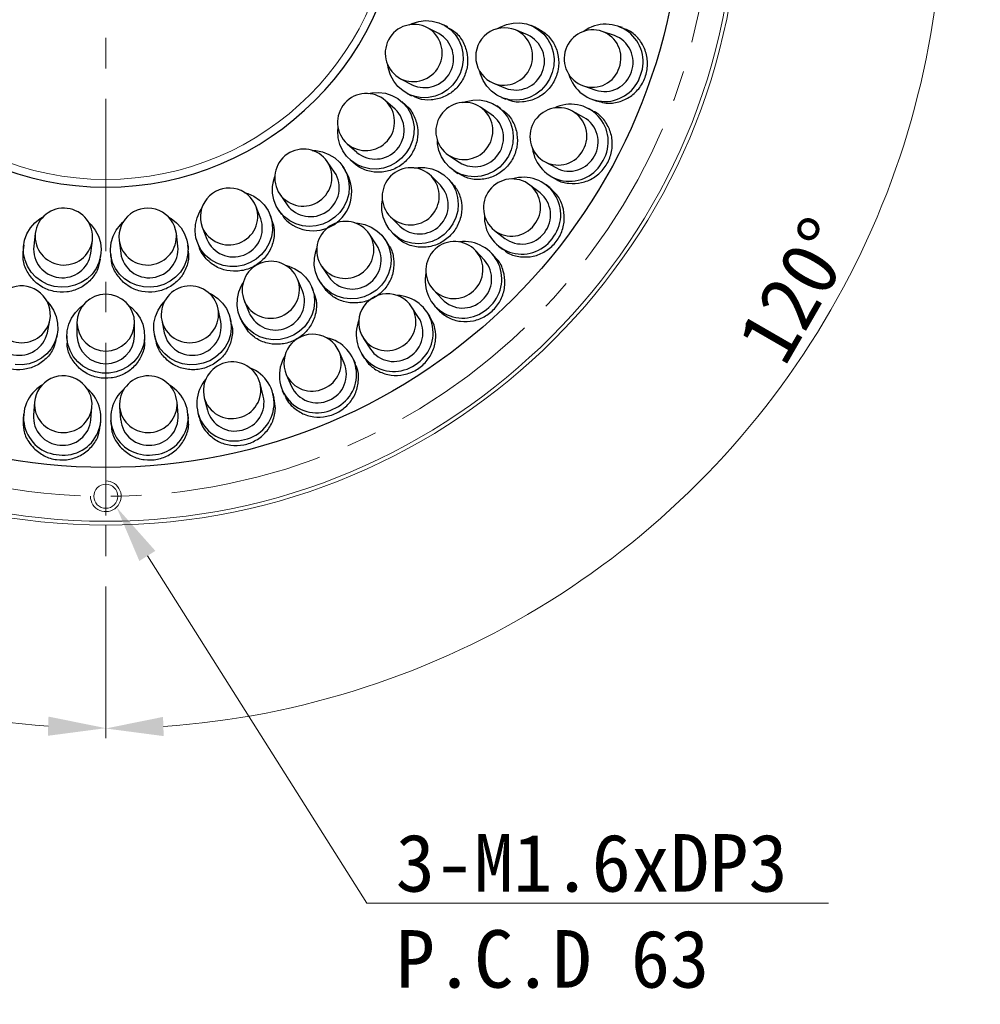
# Model space of a CAD drawing. Header units: millimetres. Extents: x -201 to 202, y 143 to 428.
# Tile 5 of 11: x 101 to 151, y 273 to 324. Entities that reach past the tile are written whole.
import ezdxf
from ezdxf import colors
from ezdxf.entities.mleader import LeaderData, LeaderLine
from ezdxf.math import Vec2, Vec3

# ---------------------------------------------------------------- set-up
doc = ezdxf.new("R2010")
doc.units = ezdxf.units.MM
doc.header["$LTSCALE"] = 0.25
doc.linetypes.add('CENTER', pattern=[50.8, 31.75, -6.35, 6.35, -6.35])
for name, color, linetype, lineweight in [('BASE', 7, 'Continuous', 20), ('CENTER', 1, 'CENTER', 9), ('COVER', 7, 'Continuous', 20), ('DIMENSION', 6, 'Continuous', 9)]:
    doc.layers.add(name, color=color, linetype=linetype, lineweight=lineweight)
doc.layers.add('PCB ASSY', color=7, linetype='Continuous')
doc.styles.add('(TNK)aSS', font='txt', dxfattribs={"width": 0.75, "oblique": 15, "height": 3.5})
doc.styles.add('VS Standard', font='msgothic.ttc', dxfattribs={"height": 3})
doc.dimstyles.new('TMIZO', dxfattribs={"dimscale": 0, "dimtxt": 3.5, "dimasz": 3, "dimexe": 0.5, "dimexo": 0.8, "dimgap": 0.5, "dimtad": 3, "dimtoh": 1, "dimdec": 1, "dimrnd": 0.005, "dimdsep": 46, "dimtxsty": '(TNK)aSS', "dimcen": 0, "dimclrd": 5, "dimclre": 5, "dimclrt": 5, "dimaunit": 1, "dimadec": 0, "dimazin": 2, "dimtfac": 1, "dimtdec": 1, "dimtmove": 0, "dimatfit": 3, "dimfxl": 1, "dimtzin": 0, "dimlwd": -1, "dimlwe": -1, "dimarcsym": 0})

# ---------------------------------------------------------------- blocks, each defined once
blk = doc.blocks.new('*D271')
at = {"layer": 'Defpoints', "color": 0}
for p in [(105.482, 368.994), (77.337, 347.244), (79.069, 346.244), (62.568, 323.427), (105.482, 292.994)]:
    blk.add_point(p, dxfattribs=at)
at = {"layer": 'DIMENSION', "color": 0}
for p, q in [((76.644, 347.644), (67.311, 353.032)), ((105.482, 292.194), (105.482, 286.917))]:
    blk.add_line(p, q, dxfattribs=at)
blk.add_arc((105.482, 330.994), 43.577, 153.9453, 266.0547, dxfattribs=at)
for points in [[(66.776, 349.899), (65.893, 350.369), (67.744, 352.782)], [(102.467, 287.02), (102.501, 288.02), (105.482, 287.417)]]:
    blk.add_solid(points, dxfattribs=at)
at = {"layer": 'DIMENSION', "color": 0, "insert": (69.522, 310.232), "char_height": 3, "attachment_point": 5, "rotation": 300, "style": 'VS Standard'}
blk.add_mtext('120%%d', dxfattribs=at)
blk = doc.blocks.new('*D272')
at = {"layer": 'Defpoints', "color": 0}
for p in [(105.482, 368.994), (133.628, 347.244), (131.896, 346.244), (133.504, 297.599), (105.482, 292.994)]:
    blk.add_point(p, dxfattribs=at)
at = {"layer": 'DIMENSION', "color": 0}
for p, q in [((134.321, 347.644), (143.669, 353.041)), ((105.482, 292.194), (105.482, 286.9))]:
    blk.add_line(p, q, dxfattribs=at)
blk.add_arc((105.482, 330.994), 43.594, 273.9437, 26.0563, dxfattribs=at)
for points in [[(145.087, 350.377), (144.204, 349.907), (143.236, 352.791)], [(108.463, 288.003), (108.498, 287.003), (105.482, 287.4)]]:
    blk.add_solid(points, dxfattribs=at)
at = {"layer": 'DIMENSION', "color": 0, "insert": (141.458, 310.223), "char_height": 3, "attachment_point": 5, "rotation": 60, "style": 'VS Standard'}
blk.add_mtext('120%%d', dxfattribs=at)

msp = doc.modelspace()

# ---------------------------------------------------------------- linework, layer by layer
at = {"layer": 'BASE'}
for centre, radius in [((105.482, 330.994), 33), ((105.482, 330.994), 32.8), ((105.482, 330.994), 30), ((105.482, 299.494), 0.625)]:
    msp.add_circle(centre, radius, dxfattribs=at)
msp.add_arc((105.482, 299.494), 0.8, 179.2724, 90, dxfattribs=at)
at = {"layer": 'CENTER'}
for p, q in [((105.482, 370.994), (105.482, 290.994)), ((105.482, 298.494), (105.482, 300.494))]:
    msp.add_line(p, q, dxfattribs=at)
msp.add_circle((105.482, 330.994), 31.5, dxfattribs=at)
at = {"layer": 'COVER'}
for radius in [33, 15]:
    msp.add_circle((105.482, 330.994), radius, dxfattribs=at)
at = {"layer": 'PCB ASSY'}
for p, q in [((122.821, 323.588), (122.23, 323.898)), ((123.288, 323.935), (123.065, 324.052)), ((127.436, 323.524), (126.819, 323.779)), ((127.871, 323.912), (127.637, 324.009)), ((131.968, 323.487), (131.336, 323.704)), ((132.379, 323.901), (132.138, 323.984)), ((120.836, 321.242), (121.427, 320.931)), ((125.671, 321.008), (126.288, 320.752)), ((130.362, 320.866), (130.994, 320.65)), ((120.545, 319.653), (120.045, 320.096)), ((121.082, 319.879), (120.893, 320.046)), ((121.183, 320.466), (121.406, 320.349)), ((126.087, 320.267), (126.321, 320.17)), ((130.823, 320.153), (131.064, 320.071)), ((125.557, 319.384), (125.002, 319.755)), ((126.059, 319.68), (125.849, 319.821)), ((130.371, 319.23), (129.784, 319.548)), ((130.844, 319.571), (130.621, 319.692)), ((118.056, 317.851), (118.556, 317.408)), ((117.393, 316.378), (117.014, 316.928)), ((118.207, 317.015), (118.396, 316.848)), ((123.335, 317.261), (123.89, 316.89)), ((117.969, 316.469), (117.825, 316.676)), ((123.599, 316.453), (123.809, 316.313)), ((128.356, 316.909), (128.943, 316.592)), ((122.906, 315.691), (122.434, 316.163)), ((123.457, 315.883), (123.278, 316.062)), ((128.693, 316.13), (128.917, 316.009)), ((128.096, 315.294), (127.569, 315.704)), ((128.618, 315.552), (128.418, 315.708)), ((114.545, 315.224), (114.924, 314.674)), ((113.55, 313.952), (113.313, 314.577)), ((114.492, 314.376), (114.635, 314.169)), ((114.13, 313.903), (114.04, 314.139)), ((114.779, 313.986), (114.658, 314.182)), ((120.313, 314.042), (120.785, 313.57)), ((110.508, 313.513), (110.745, 312.889)), ((125.726, 313.337), (126.253, 312.927)), ((101.808, 313.18), (101.728, 312.517)), ((104.706, 312.155), (104.787, 312.818)), ((106.178, 312.818), (106.259, 312.155)), ((109.237, 312.517), (109.156, 313.18)), ((119.586, 312.586), (119.215, 313.141)), ((120.163, 312.667), (120.023, 312.877)), ((120.414, 313.198), (120.593, 313.02)), ((101.207, 312.58), (101.176, 312.33)), ((109.788, 312.33), (109.758, 312.58)), ((110.254, 312.702), (110.343, 312.467)), ((125.93, 312.512), (126.131, 312.356)), ((105.197, 311.842), (105.227, 312.092)), ((105.738, 312.092), (105.768, 311.842)), ((125.203, 311.786), (124.751, 312.277)), ((125.761, 311.955), (125.589, 312.142)), ((116.721, 311.474), (117.092, 310.919)), ((115.724, 310.188), (115.468, 310.805)), ((116.306, 310.155), (116.209, 310.389)), ((116.655, 310.627), (116.796, 310.417)), ((116.956, 310.21), (116.819, 310.431)), ((122.544, 310.246), (122.996, 309.754)), ((111.468, 308.59), (111.338, 309.245)), ((112.697, 309.657), (112.952, 309.04)), ((121.773, 308.802), (121.407, 309.361)), ((122.61, 309.399), (122.782, 309.212)), ((112.467, 308.839), (112.564, 308.605)), ((122.351, 308.877), (122.212, 309.089)), ((102.439, 308.004), (102.569, 308.659)), ((103.982, 308.52), (103.982, 307.852)), ((106.982, 307.852), (106.982, 308.52)), ((108.396, 308.659), (108.526, 308.004)), ((112.032, 308.444), (111.983, 308.692)), ((112.908, 308.061), (112.566, 308.607)), ((102.905, 307.654), (102.954, 307.902)), ((103.457, 307.852), (103.457, 307.599)), ((107.507, 307.599), (107.507, 307.852)), ((108.011, 307.902), (108.06, 307.654)), ((118.896, 307.72), (119.261, 307.161)), ((117.898, 306.424), (117.63, 307.035)), ((118.822, 306.874), (118.96, 306.662)), ((118.481, 306.402), (118.379, 306.634)), ((114.882, 305.83), (115.15, 305.218)), ((113.684, 304.715), (113.52, 305.362)), ((110.612, 304.626), (110.776, 303.979)), ((114.256, 304.598), (114.193, 304.844)), ((114.67, 305.008), (114.772, 304.775)), ((101.773, 304.389), (101.718, 303.724)), ((104.707, 303.476), (104.763, 304.141)), ((106.202, 304.141), (106.257, 303.476)), ((109.247, 303.724), (109.192, 304.389)), ((101.194, 303.767), (101.173, 303.514)), ((109.791, 303.514), (109.77, 303.767)), ((110.267, 303.85), (110.33, 303.604)), ((105.21, 303.179), (105.231, 303.432)), ((105.734, 303.432), (105.755, 303.179))]:
    msp.add_line(p, q, dxfattribs=at)
at = {"layer": 'PCB ASSY', "flags": 128}
for points in [[(121.273, 324.047), (121.439, 324.124), (121.78, 324.228), (122.132, 324.269), (122.484, 324.246), (122.824, 324.158), (123.142, 324.01), (123.427, 323.805), (123.67, 323.551), (123.864, 323.255), (124.001, 322.927), (124.078, 322.578), (124.093, 322.218), (124.044, 321.86), (123.933, 321.515), (123.765, 321.193), (123.543, 320.906), (123.276, 320.662), (122.972, 320.47), (122.641, 320.335), (122.293, 320.262), (121.939, 320.253), (121.592, 320.309), (121.262, 320.427), (120.959, 320.605), (120.694, 320.835), (120.475, 321.111), (120.309, 321.424), (120.201, 321.764), (120.169, 321.945)], [(125.852, 323.841), (126.011, 323.933), (126.341, 324.067), (126.688, 324.14), (127.041, 324.149), (127.387, 324.092), (127.717, 323.973), (128.02, 323.795), (128.285, 323.564), (128.504, 323.287), (128.671, 322.973), (128.78, 322.632), (128.826, 322.275), (128.81, 321.914), (128.731, 321.56), (128.592, 321.225), (128.398, 320.919), (128.154, 320.652), (127.869, 320.433), (127.551, 320.268), (127.211, 320.164), (126.86, 320.123), (126.509, 320.147), (126.169, 320.235), (125.852, 320.384), (125.567, 320.59), (125.323, 320.845), (125.129, 321.142), (124.991, 321.471), (124.944, 321.647)], [(119.151, 320.47), (119.331, 320.505), (119.687, 320.524), (120.039, 320.48), (120.375, 320.373), (120.684, 320.207), (120.957, 319.987), (121.185, 319.72), (121.36, 319.415), (121.478, 319.081), (121.533, 318.73), (121.524, 318.372), (121.452, 318.02), (121.319, 317.683), (121.129, 317.375), (120.888, 317.103), (120.604, 316.877), (120.287, 316.704), (119.945, 316.59), (119.592, 316.539), (119.236, 316.551), (118.891, 316.627), (118.567, 316.764), (118.275, 316.958), (118.023, 317.203), (117.821, 317.49), (117.674, 317.81), (117.588, 318.154), (117.564, 318.51), (117.577, 318.693)], [(124.066, 320.005), (124.239, 320.063), (124.589, 320.131), (124.944, 320.135), (125.291, 320.074), (125.62, 319.951), (125.92, 319.77), (126.182, 319.537), (126.397, 319.258), (126.558, 318.944), (126.661, 318.603), (126.701, 318.248), (126.677, 317.889), (126.591, 317.537), (126.444, 317.206), (126.243, 316.904), (125.992, 316.642), (125.701, 316.427), (125.378, 316.268), (125.034, 316.169), (124.681, 316.133), (124.328, 316.162), (123.989, 316.254), (123.673, 316.406), (123.39, 316.614), (123.151, 316.872), (122.962, 317.169), (122.83, 317.498), (122.759, 317.848), (122.746, 318.03)], [(116.236, 317.505), (116.419, 317.495), (116.769, 317.429), (117.1, 317.302), (117.401, 317.118), (117.661, 316.882), (117.874, 316.603), (118.031, 316.289), (118.128, 315.951), (118.162, 315.599), (118.131, 315.245), (118.037, 314.9), (117.883, 314.575), (117.673, 314.28), (117.415, 314.026), (117.116, 313.82), (116.787, 313.668), (116.437, 313.577), (116.078, 313.548), (115.722, 313.582), (115.38, 313.679), (115.063, 313.836), (114.781, 314.046), (114.544, 314.305), (114.358, 314.602), (114.231, 314.929), (114.165, 315.276), (114.163, 315.63), (114.226, 315.981), (114.282, 316.156)], [(121.565, 316.59), (121.746, 316.614), (122.103, 316.612), (122.451, 316.547), (122.78, 316.42), (123.079, 316.235), (123.338, 315.999), (123.549, 315.719), (123.706, 315.403), (123.803, 315.063), (123.836, 314.71), (123.806, 314.353), (123.713, 314.006), (123.56, 313.678), (123.352, 313.381), (123.095, 313.124), (122.798, 312.916), (122.471, 312.763), (122.123, 312.67), (121.767, 312.64), (121.413, 312.673), (121.073, 312.77), (120.757, 312.927), (120.477, 313.138), (120.241, 313.397), (120.056, 313.696), (119.929, 314.025), (119.864, 314.373), (119.862, 314.73), (119.886, 314.911)], [(112.695, 315.323), (112.87, 315.27), (113.195, 315.122), (113.486, 314.919), (113.733, 314.669), (113.93, 314.378), (114.07, 314.056), (114.147, 313.714), (114.161, 313.362), (114.109, 313.012), (113.995, 312.676), (113.821, 312.363), (113.593, 312.084), (113.319, 311.849), (113.008, 311.663), (112.668, 311.535), (112.312, 311.466), (111.95, 311.461), (111.595, 311.519), (111.258, 311.638), (110.949, 311.814), (110.679, 312.041), (110.455, 312.313), (110.287, 312.621), (110.178, 312.954), (110.132, 313.303), (110.151, 313.655), (110.234, 313.999), (110.379, 314.325), (110.475, 314.481)], [(104.587, 313.766), (104.717, 313.638), (104.936, 313.356), (105.099, 313.041), (105.202, 312.704), (105.241, 312.355), (105.215, 312.005), (105.124, 311.666), (104.973, 311.349), (104.765, 311.063), (104.507, 310.818), (104.208, 310.622), (103.877, 310.481), (103.525, 310.399), (103.162, 310.38), (102.802, 310.424), (102.455, 310.529), (102.132, 310.693), (101.845, 310.909), (101.601, 311.171), (101.409, 311.47), (101.276, 311.797), (101.205, 312.142), (101.198, 312.493), (101.257, 312.839), (101.378, 313.168), (101.559, 313.471), (101.792, 313.738), (102.072, 313.959), (102.229, 314.052)], [(108.735, 314.052), (108.893, 313.959), (109.173, 313.738), (109.406, 313.471), (109.587, 313.168), (109.708, 312.839), (109.767, 312.493), (109.76, 312.142), (109.689, 311.797), (109.555, 311.47), (109.364, 311.171), (109.12, 310.909), (108.832, 310.693), (108.51, 310.529), (108.163, 310.424), (107.802, 310.38), (107.44, 310.399), (107.088, 310.481), (106.757, 310.622), (106.458, 310.818), (106.2, 311.063), (105.992, 311.349), (105.84, 311.666), (105.75, 312.005), (105.724, 312.355), (105.763, 312.704), (105.866, 313.041), (106.029, 313.356), (106.248, 313.638), (106.378, 313.766)], [(118.446, 313.73), (118.628, 313.717), (118.978, 313.646), (119.307, 313.514), (119.604, 313.325), (119.862, 313.086), (120.07, 312.803), (120.222, 312.487), (120.314, 312.148), (120.343, 311.795), (120.307, 311.442), (120.208, 311.098), (120.049, 310.775), (119.834, 310.484), (119.572, 310.234), (119.27, 310.032), (118.939, 309.885), (118.588, 309.799), (118.228, 309.775), (117.873, 309.815), (117.532, 309.918), (117.218, 310.079), (116.939, 310.294), (116.706, 310.556), (116.525, 310.856), (116.402, 311.185), (116.341, 311.532), (116.345, 311.887), (116.413, 312.237), (116.472, 312.41)], [(114.829, 311.532), (115.005, 311.485), (115.334, 311.347), (115.631, 311.153), (115.886, 310.909), (116.092, 310.624), (116.241, 310.307), (116.329, 309.967), (116.353, 309.616), (116.312, 309.265), (116.208, 308.925), (116.043, 308.608), (115.824, 308.322), (115.557, 308.078), (115.251, 307.884), (114.916, 307.745), (114.562, 307.666), (114.201, 307.65), (113.844, 307.697), (113.503, 307.805), (113.189, 307.972), (112.912, 308.191), (112.681, 308.456), (112.503, 308.759), (112.384, 309.089), (112.328, 309.435), (112.336, 309.788), (112.409, 310.135), (112.544, 310.465), (112.635, 310.624)], [(110.852, 310.083), (111.016, 310.002), (111.312, 309.802), (111.565, 309.554), (111.768, 309.266), (111.914, 308.946), (111.998, 308.606), (112.018, 308.255), (111.973, 307.906), (111.865, 307.57), (111.696, 307.257), (111.473, 306.977), (111.203, 306.74), (110.893, 306.553), (110.555, 306.422), (110.199, 306.351), (109.837, 306.343), (109.479, 306.397), (109.138, 306.513), (108.825, 306.686), (108.55, 306.911), (108.321, 307.18), (108.146, 307.485), (108.03, 307.816), (107.978, 308.163), (107.99, 308.514), (108.067, 308.858), (108.206, 309.184), (108.403, 309.482), (108.524, 309.62)], [(102.441, 309.62), (102.562, 309.482), (102.759, 309.184), (102.898, 308.858), (102.975, 308.514), (102.987, 308.163), (102.935, 307.816), (102.819, 307.485), (102.644, 307.18), (102.415, 306.911), (102.14, 306.686), (101.826, 306.513), (101.486, 306.397), (101.128, 306.343), (100.766, 306.351)], [(106.67, 309.437), (106.815, 309.325), (107.066, 309.072), (107.266, 308.779), (107.408, 308.457), (107.489, 308.115), (107.505, 307.765), (107.457, 307.417), (107.344, 307.084), (107.172, 306.775), (106.946, 306.501), (106.673, 306.27), (106.361, 306.09), (106.021, 305.967), (105.664, 305.904), (105.301, 305.904), (104.944, 305.967), (104.604, 306.09), (104.292, 306.27), (104.019, 306.501), (103.792, 306.775), (103.62, 307.084), (103.508, 307.417), (103.459, 307.765), (103.476, 308.115), (103.557, 308.457), (103.699, 308.779), (103.899, 309.072), (104.15, 309.325), (104.295, 309.437)]]:
    msp.add_lwpolyline(points, dxfattribs=at)
at = {"layer": 'PCB ASSY'}
msp.add_circle((105.482, 330.994), 30, dxfattribs=at)
for centre, radius, start, end in [((105.482, 330.994), 15.4, 0.001, 0), ((121.533, 322.57), 1.5, 62.3077, 242.3077), ((121.497, 322.589), 1.501, 243.8558, 60.7596), ((122.088, 322.278), 1.501, 243.8558, 60.7596), ((126.245, 322.393), 1.5, 67.5, 247.5), ((126.208, 322.409), 1.501, 249.0481, 65.9519), ((130.849, 322.285), 1.5, 71.0526, 251.0526), ((131.512, 322.13), 1.948, 339.038, 125.9942), ((130.835, 322.318), 1.473, 340.0075, 70.1118), ((126.825, 322.153), 1.501, 249.0481, 65.9519), ((131.467, 322.102), 1.473, 340.0075, 70.1118), ((130.818, 322.268), 1.473, 251.9935, 342.0977), ((131.449, 322.051), 1.473, 251.9935, 342.0977), ((131.468, 322.006), 1.949, 196.2581, 342.9202), ((119.05, 318.973), 1.5, 48.4615, 228.4615), ((119.02, 319), 1.501, 230.0097, 46.9134), ((124.168, 318.508), 1.5, 56.25, 236.25), ((119.52, 318.557), 1.501, 230.0097, 46.9134), ((124.135, 318.531), 1.501, 237.7981, 54.7019), ((129.07, 318.229), 1.5, 61.5789, 241.5789), ((129.698, 317.967), 1.948, 329.5643, 116.5205), ((129.061, 318.264), 1.473, 330.5339, 60.6381), ((124.69, 318.16), 1.501, 237.7981, 54.7019), ((129.649, 317.946), 1.473, 330.5339, 60.6381), ((115.78, 316.076), 1.5, 34.6154, 214.6154), ((129.634, 317.851), 1.949, 186.7845, 333.4465), ((129.036, 318.217), 1.473, 242.5198, 332.624), ((115.757, 316.109), 1.501, 216.1635, 33.0673), ((129.623, 317.899), 1.473, 242.5198, 332.624), ((116.272, 315.337), 2.014, 222.1341, 33.6708), ((121.374, 315.103), 1.5, 45, 225), ((116.136, 315.559), 1.501, 216.1635, 33.0673), ((121.345, 315.131), 1.501, 226.5481, 43.4519), ((126.647, 314.52), 1.5, 52.1053, 232.1053), ((127.224, 314.158), 1.948, 320.0906, 107.0468), ((111.91, 314.045), 1.5, 20.7692, 200.7692), ((121.817, 314.659), 1.501, 226.5481, 43.4519), ((126.645, 314.556), 1.473, 321.0602, 51.1644), ((127.172, 314.146), 1.473, 321.0602, 51.1644), ((103.297, 312.999), 1.5, 353.0769, 173.0769), ((107.667, 312.999), 1.5, 6.9231, 186.9231), ((111.896, 314.083), 1.501, 202.3174, 19.2211), ((112.133, 313.458), 1.501, 202.3174, 19.2211), ((127.141, 314.055), 1.949, 177.3108, 323.9728), ((117.968, 312.308), 1.5, 33.75, 213.75), ((126.612, 314.514), 1.473, 233.0461, 323.1504), ((103.302, 313.039), 1.501, 174.6251, 351.5288), ((107.662, 313.039), 1.501, 188.4712, 5.3749), ((117.945, 312.341), 1.501, 215.2981, 32.2019), ((127.139, 314.104), 1.473, 233.0461, 323.1504), ((103.222, 312.376), 1.501, 174.6251, 351.5288), ((107.743, 312.376), 1.501, 188.4712, 5.3749), ((118.316, 311.786), 1.501, 215.2981, 32.2019), ((123.647, 311.261), 1.5, 42.6316, 222.6316), ((124.156, 310.809), 1.948, 310.6169, 97.5732), ((123.651, 311.297), 1.473, 311.5865, 41.6907), ((124.103, 310.806), 1.473, 311.5865, 41.6907), ((114.083, 310.231), 1.5, 22.5, 202.5), ((114.067, 310.268), 1.501, 204.0481, 20.9519), ((124.058, 310.721), 1.949, 167.8371, 314.4992), ((101.098, 308.952), 1.5, 348.75, 168.75), ((109.867, 308.952), 1.5, 11.25, 191.25), ((123.611, 311.261), 1.473, 223.5724, 313.6767), ((105.482, 308.52), 1.5, 0, 180), ((114.323, 309.651), 1.501, 204.0481, 20.9519), ((120.152, 308.541), 1.5, 33.1579, 213.1579), ((120.579, 308.011), 1.948, 301.1432, 88.0995), ((124.063, 310.77), 1.473, 223.5724, 313.6767), ((101.106, 308.992), 1.501, 170.2981, 347.2019), ((109.859, 308.992), 1.501, 192.7981, 9.7019), ((120.161, 308.576), 1.473, 302.1128, 32.217), ((120.526, 308.017), 1.473, 302.1128, 32.217), ((100.976, 308.337), 1.501, 170.2981, 347.2019), ((105.482, 308.561), 1.501, 181.5481, 358.4519), ((109.989, 308.337), 1.501, 192.7981, 9.7019), ((120.468, 307.94), 1.949, 158.3634, 305.0255), ((105.482, 307.893), 1.501, 181.5481, 358.4519), ((116.256, 306.433), 1.5, 23.6842, 203.6842), ((116.591, 305.84), 1.948, 291.6695, 78.6258), ((120.116, 308.546), 1.473, 214.0988, 304.203), ((116.469, 305.788), 1.949, 148.8897, 295.5518), ((116.271, 306.465), 1.473, 292.6391, 22.7434), ((120.481, 307.987), 1.473, 214.0988, 304.203), ((112.066, 304.994), 1.5, 14.2105, 194.2105), ((112.299, 304.354), 1.948, 282.1958, 69.1521), ((116.539, 305.854), 1.473, 292.6391, 22.7434), ((103.268, 304.265), 1.5, 355.2632, 175.2632), ((107.697, 304.265), 1.5, 4.7368, 184.7368), ((116.222, 306.444), 1.473, 204.6251, 294.7293), ((103.149, 303.597), 1.949, 120.4687, 267.1307), ((107.821, 303.596), 1.948, 272.7222, 59.6784), ((112.171, 304.324), 1.949, 139.416, 286.0781), ((112.086, 305.024), 1.473, 283.1654, 13.2697), ((116.49, 305.832), 1.473, 204.6251, 294.7293), ((103.28, 303.584), 1.948, 263.2485, 50.2047), ((107.69, 303.587), 1.949, 129.9424, 276.6044), ((112.034, 305.011), 1.473, 195.1514, 285.2556), ((112.25, 304.377), 1.473, 283.1654, 13.2697), ((103.243, 304.291), 1.473, 176.204, 266.3082), ((103.296, 304.287), 1.473, 264.2181, 354.3223), ((107.668, 304.287), 1.473, 185.6777, 275.7819), ((107.722, 304.291), 1.473, 273.6918, 3.796), ((103.188, 303.626), 1.473, 176.204, 266.3082), ((107.777, 303.626), 1.473, 273.6918, 3.796), ((112.198, 304.364), 1.473, 195.1514, 285.2556), ((103.241, 303.622), 1.473, 264.2181, 354.3223), ((107.724, 303.622), 1.473, 185.6777, 275.7819)]:
    msp.add_arc(centre, radius, start, end, dxfattribs=at)
for points, knots in [([(123.276, 323.916), (123.417, 323.839), (123.752, 323.656), (124.119, 323.153), (124.337, 322.511), (124.328, 321.821), (124.095, 321.169), (123.665, 320.627), (123.085, 320.254), (122.427, 320.103), (121.837, 320.141), (121.531, 320.311), (121.418, 320.374)], [0, 0, 0, 0, 0.0781794, 0.1855138, 0.2928806, 0.4002671, 0.5076354, 0.6149759, 0.7223181, 0.8296891, 0.9370754, 1, 1, 1, 1]), ([(127.87, 323.911), (128.063, 323.808), (128.451, 323.601), (128.86, 323.058), (129.079, 322.413), (129.073, 321.722), (128.844, 321.068), (128.417, 320.525), (127.84, 320.149), (127.185, 320.001), (126.652, 320.022), (126.395, 320.159), (126.332, 320.193)], [0, 0, 0, 0, 0.1060236, 0.2133962, 0.3207917, 0.4281946, 0.5355806, 0.6429508, 0.7503287, 0.857727, 0.9651287, 1, 1, 1, 1]), ([(131.072, 320.097), (131.196, 320.051), (131.527, 319.93), (132.118, 319.984), (132.745, 320.238), (133.259, 320.697), (133.598, 321.3), (133.726, 321.98), (133.628, 322.663), (133.312, 323.262), (132.874, 323.699), (132.518, 323.827), (132.369, 323.88)], [0, 0, 0, 0, 0.064461, 0.171814, 0.279181, 0.38656, 0.493933, 0.601291, 0.708647, 0.816017, 0.923397, 1, 1, 1, 1]), ([(121.079, 319.876), (121.086, 319.872), (121.278, 319.752), (121.526, 319.349), (121.748, 318.722), (121.728, 318.033), (121.488, 317.388), (121.05, 316.851), (120.463, 316.486), (119.793, 316.331), (119.124, 316.411), (118.65, 316.62), (118.448, 316.814), (118.403, 316.856)], [0, 0, 0, 0, 0.003772, 0.111113, 0.218465, 0.32585, 0.433244, 0.540612, 0.647958, 0.755318, 0.862706, 0.970099, 1, 1, 1, 1]), ([(126.044, 319.656), (126.125, 319.61), (126.398, 319.455), (126.714, 318.998), (126.931, 318.361), (126.917, 317.672), (126.681, 317.023), (126.247, 316.483), (125.664, 316.113), (125.001, 315.96), (124.346, 316.017), (123.984, 316.225), (123.814, 316.323)], [0, 0, 0, 0, 0.045664, 0.153018, 0.260389, 0.36778, 0.475165, 0.582531, 0.68989, 0.797265, 0.904657, 1, 1, 1, 1]), ([(128.922, 316.016), (128.935, 316.005), (129.123, 315.862), (129.595, 315.769), (130.26, 315.787), (130.896, 316.05), (131.414, 316.505), (131.76, 317.106), (131.892, 317.783), (131.8, 318.466), (131.484, 319.055), (131.136, 319.434), (130.884, 319.533), (130.836, 319.552)], [0, 0, 0, 0, 0.0083318, 0.1157178, 0.2231077, 0.3305141, 0.4379244, 0.5453215, 0.6527083, 0.7601023, 0.8675108, 0.9749196, 1, 1, 1, 1]), ([(123.446, 315.875), (123.572, 315.733), (123.846, 315.425), (124.032, 314.8), (124.018, 314.121), (123.774, 313.475), (123.334, 312.94), (122.746, 312.576), (122.075, 312.423), (121.403, 312.502), (120.898, 312.734), (120.67, 312.957), (120.599, 313.026)], [0, 0, 0, 0, 0.0925938, 0.1999302, 0.3072891, 0.4146587, 0.5220135, 0.6293507, 0.7366925, 0.8440546, 0.9514235, 1, 1, 1, 1]), ([(126.148, 312.379), (126.242, 312.301), (126.504, 312.081), (127.07, 311.936), (127.744, 311.961), (128.383, 312.219), (128.907, 312.671), (129.258, 313.268), (129.397, 313.944), (129.303, 314.615), (129.034, 315.184), (128.734, 315.43), (128.604, 315.537)], [0, 0, 0, 0, 0.059506, 0.166864, 0.274231, 0.381612, 0.488987, 0.596347, 0.703704, 0.811075, 0.918456, 1, 1, 1, 1]), ([(114.104, 313.894), (114.154, 313.768), (114.286, 313.437), (114.248, 312.841), (114.011, 312.207), (113.566, 311.68), (112.973, 311.325), (112.295, 311.179), (111.613, 311.261), (111.069, 311.517), (110.81, 311.769), (110.71, 311.866)], [0, 0, 0, 0, 0.074742, 0.195994, 0.31728, 0.438592, 0.559888, 0.681152, 0.802412, 0.923703, 1, 1, 1, 1]), ([(101.8, 310.667), (101.651, 310.835), (101.353, 311.172), (101.147, 311.774), (101.182, 312.162), (101.197, 312.33)], [0, 0, 0, 0, 0.361506, 0.7230131, 1, 1, 1, 1]), ([(109.761, 312.328), (109.78, 312.195), (109.829, 311.843), (109.65, 311.274), (109.27, 310.714), (108.712, 310.309), (108.051, 310.104), (107.361, 310.125), (106.789, 310.331), (106.504, 310.558), (106.393, 310.645)], [0, 0, 0, 0, 0.084407, 0.222501, 0.360635, 0.498798, 0.636943, 0.775051, 0.913155, 1, 1, 1, 1]), ([(110.71, 311.866), (110.561, 312.039), (110.4, 312.224), (110.353, 312.454), (110.35, 312.469)], [0, 0, 0, 0, 0.934562, 1, 1, 1, 1]), ([(120.145, 312.653), (120.185, 312.604), (120.367, 312.386), (120.494, 311.875), (120.485, 311.205), (120.237, 310.563), (119.793, 310.033), (119.201, 309.674), (118.526, 309.526), (117.849, 309.606), (117.309, 309.861), (117.054, 310.113), (116.956, 310.21)], [0, 0, 0, 0, 0.0325262, 0.1446404, 0.2567685, 0.368919, 0.4810683, 0.5931968, 0.7053151, 0.8174483, 0.9296004, 1, 1, 1, 1]), ([(105.189, 311.844), (105.149, 311.645), (105.066, 311.228), (104.671, 310.691), (104.119, 310.294), (103.455, 310.1), (102.766, 310.132), (102.194, 310.346), (101.91, 310.578), (101.8, 310.667)], [0, 0, 0, 0, 0.140688, 0.293337, 0.446035, 0.59875, 0.751432, 0.90408, 1, 1, 1, 1]), ([(106.393, 310.645), (106.247, 310.811), (105.955, 311.143), (105.766, 311.59), (105.775, 311.826), (105.776, 311.842)], [0, 0, 0, 0, 0.48188, 0.963763, 1, 1, 1, 1]), ([(122.795, 309.197), (122.962, 309.052), (123.297, 308.762), (123.953, 308.573), (124.634, 308.6), (125.277, 308.853), (125.805, 309.301), (126.16, 309.893), (126.305, 310.566), (126.209, 311.229), (126.004, 311.712), (125.792, 311.897), (125.745, 311.938)], [0, 0, 0, 0, 0.10774, 0.21548, 0.323232, 0.430989, 0.538733, 0.646466, 0.754205, 0.861959, 0.969714, 1, 1, 1, 1]), ([(116.283, 310.148), (116.342, 310.002), (116.482, 309.652), (116.445, 309.036), (116.207, 308.402), (115.76, 307.875), (115.167, 307.52), (114.49, 307.374), (113.809, 307.456), (113.265, 307.712), (113.007, 307.964), (112.908, 308.061)], [0, 0, 0, 0, 0.0850391, 0.2049685, 0.3249215, 0.4448905, 0.5648465, 0.6847809, 0.804716, 0.9246732, 1, 1, 1, 1]), ([(118.966, 306.666), (119.03, 306.573), (119.22, 306.301), (119.683, 305.97), (120.329, 305.768), (121.017, 305.794), (121.663, 306.043), (122.195, 306.486), (122.554, 307.075), (122.694, 307.739), (122.63, 308.375), (122.426, 308.716), (122.335, 308.868)], [0, 0, 0, 0, 0.055013, 0.162368, 0.269722, 0.377085, 0.484444, 0.591788, 0.699128, 0.806482, 0.913846, 1, 1, 1, 1]), ([(112.022, 308.44), (112.03, 308.418), (112.113, 308.189), (112.059, 307.704), (111.837, 307.075), (111.392, 306.55), (110.801, 306.195), (110.123, 306.049), (109.439, 306.131), (108.891, 306.386), (108.629, 306.637), (108.529, 306.734)], [0, 0, 0, 0, 0.014125, 0.143351, 0.272588, 0.401851, 0.53112, 0.660366, 0.789596, 0.918838, 1, 1, 1, 1]), ([(102.882, 307.66), (102.849, 307.507), (102.772, 307.138), (102.398, 306.645), (101.848, 306.251), (101.184, 306.061), (100.494, 306.097), (99.924, 306.314), (99.64, 306.548), (99.53, 306.637)], [0, 0, 0, 0, 0.111975, 0.269755, 0.427566, 0.585398, 0.743212, 0.900998, 1, 1, 1, 1]), ([(104.102, 306.165), (103.953, 306.331), (103.656, 306.664), (103.458, 307.19), (103.479, 307.504), (103.486, 307.599)], [0, 0, 0, 0, 0.411145, 0.822291, 1, 1, 1, 1]), ([(107.486, 307.598), (107.492, 307.542), (107.524, 307.269), (107.353, 306.779), (106.981, 306.223), (106.422, 305.82), (105.761, 305.618), (105.07, 305.642), (104.498, 305.85), (104.212, 306.077), (104.102, 306.165)], [0, 0, 0, 0, 0.036844, 0.182146, 0.327465, 0.472814, 0.618162, 0.763484, 0.908792, 1, 1, 1, 1]), ([(108.529, 306.734), (108.387, 306.91), (108.164, 307.189), (108.108, 307.534), (108.088, 307.66)], [0, 0, 0, 0, 0.633975, 1, 1, 1, 1]), ([(115.135, 304.229), (115.304, 304.083), (115.642, 303.793), (116.305, 303.6), (116.992, 303.62), (117.641, 303.866), (118.174, 304.305), (118.536, 304.891), (118.668, 305.548), (118.635, 306.079), (118.493, 306.33), (118.459, 306.391)], [0, 0, 0, 0, 0.120285, 0.240569, 0.360857, 0.481131, 0.601393, 0.72166, 0.841945, 0.962231, 1, 1, 1, 1]), ([(114.797, 304.785), (114.822, 304.707), (114.891, 304.497), (115.041, 304.332), (115.135, 304.229)], [0, 0, 0, 0, 0.372389, 1, 1, 1, 1]), ([(110.805, 302.749), (110.976, 302.604), (111.317, 302.313), (111.983, 302.119), (112.672, 302.138), (113.321, 302.382), (113.855, 302.819), (114.206, 303.399), (114.356, 304.024), (114.275, 304.418), (114.239, 304.595)], [0, 0, 0, 0, 0.127884, 0.255769, 0.383649, 0.51151, 0.639368, 0.767241, 0.895127, 1, 1, 1, 1]), ([(110.342, 303.608), (110.398, 303.424), (110.495, 303.106), (110.714, 302.854), (110.805, 302.749)], [0, 0, 0, 0, 0.58086, 1, 1, 1, 1]), ([(101.186, 303.514), (101.182, 303.321), (101.175, 302.908), (101.401, 302.38), (101.638, 302.105), (101.729, 301.999)], [0, 0, 0, 0, 0.349925, 0.749404, 1, 1, 1, 1]), ([(101.729, 301.999), (101.902, 301.853), (102.25, 301.563), (102.921, 301.368), (103.61, 301.387), (104.257, 301.63), (104.777, 302.066), (105.12, 302.607), (105.17, 303.004), (105.192, 303.183)], [0, 0, 0, 0, 0.14678, 0.293561, 0.440328, 0.587089, 0.733868, 0.880662, 1, 1, 1, 1]), ([(105.782, 303.18), (105.782, 303.098), (105.781, 302.797), (105.976, 302.378), (106.209, 302.103), (106.298, 301.997)], [0, 0, 0, 0, 0.1866729, 0.6865188, 1, 1, 1, 1]), ([(106.298, 301.997), (106.47, 301.852), (106.815, 301.561), (107.484, 301.368), (108.174, 301.387), (108.821, 301.631), (109.354, 302.068), (109.692, 302.647), (109.832, 303.159), (109.78, 303.443), (109.767, 303.51)], [0, 0, 0, 0, 0.136759, 0.273519, 0.410267, 0.547, 0.683741, 0.8205, 0.957262, 1, 1, 1, 1])]:
    msp.add_open_spline(points, degree=3, knots=knots, dxfattribs=at)

# ---------------------------------------------------------------- dimensions: what is measured, and where the dimension line sits
at = {"layer": 'DIMENSION'}
for base, line2, picture, middle in [((62.568, 323.427), ((77.337, 347.244), (79.069, 346.244)), '*D271', (69.522, 310.232)), ((133.504, 297.599), ((133.628, 347.244), (131.896, 346.244)), '*D272', (141.458, 310.223))]:
    dim = msp.add_angular_dim_2l(base=base, line1=((105.482, 368.994), (105.482, 292.994)), line2=line2, dimstyle='TMIZO', override={"dimscale": 1, "dimtoh": 0, "dimtxsty": 'VS Standard', "dimclrd": 0, "dimclre": 0, "dimclrt": 0}, dxfattribs=at)
    dim.commit()
    dim.dimension.update_dxf_attribs({"geometry": picture, "text_midpoint": middle})

# ---------------------------------------------------------------- leaders
ml = msp.add_multileader_mtext('Standard', dxfattribs=at)
ml.set_content('3-M1.6xDP3\\PP.C.D 63', color=256, style='VS Standard')
ml.set_leader_properties(color=256, linetype='ByLayer', lineweight=-1)
ml.build(insert=Vec2(0, 0))
ml.multileader.update_dxf_attribs({"has_dogleg": 0, "text_left_attachment_type": 6, "text_right_attachment_type": 6, "dogleg_length": 0.36, "arrow_head_size": 3})
ctx = ml.context
ctx.base_point, ctx.char_height, ctx.arrow_head_size, ctx.landing_gap_size, ctx.plane_origin = Vec3(119.078, 278.301), 3, 3, 1.5, Vec3(226.636, 305.877)
ctx.left_attachment, ctx.right_attachment = 6, 6
notes = []
notes.append((ctx, [(0, (1, 1, 0), (118.718, 278.301), (1, 0), 0.36, [(0, [(106.044, 298.924)], 0, [])])]))
ctx.mtext.insert, ctx.mtext.width, ctx.mtext.flow_direction = Vec3(120.578, 281.901), 22.31567, 5
for ctx, leaders in notes:
    for number, flags, end, landing, length, lines in leaders:
        leader = LeaderData()
        leader.index, (leader.has_last_leader_line, leader.has_dogleg_vector, leader.attachment_direction) = number, flags
        leader.last_leader_point, leader.dogleg_vector, leader.dogleg_length = Vec3(end), Vec3(landing), length
        for number, points, colour, breaks in lines:
            line = LeaderLine()
            line.index, line.vertices, line.color, line.breaks = number, Vec3.list(points), colors.encode_raw_color(colour), breaks
            leader.lines.append(line)
        ctx.leaders.append(leader)

doc.saveas('drawing.dxf')
